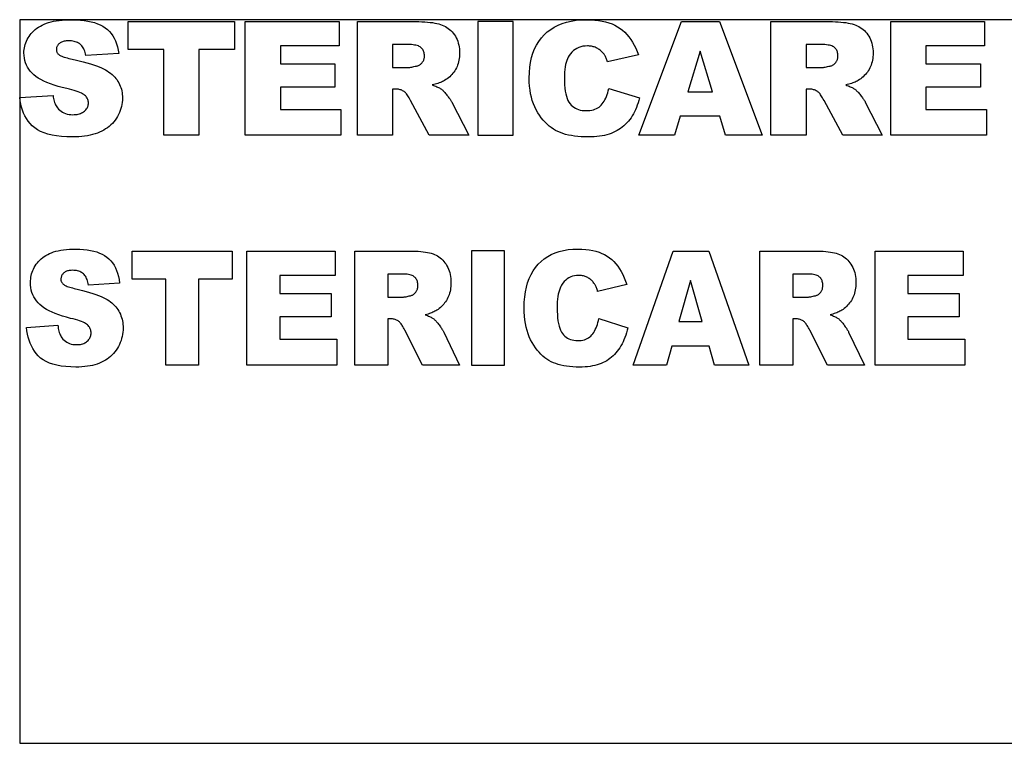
# Model space of a CAD drawing. Extents: x 0 to 5.82, y 0 to 2.34.
# Tile 1 of 2: x 0 to 3.19, y 0 to 2.34. Entities that reach past the tile are written whole.
import ezdxf

# ---------------------------------------------------------------- set-up
doc = ezdxf.new("R2010")
doc.units = 0
doc.header["$MEASUREMENT"] = 0
doc.linetypes.add('AUSGEZOGEN', pattern=[0])
doc.layers.get('0').update_dxf_attribs({"linetype": 'AUSGEZOGEN'})

msp = doc.modelspace()

# ---------------------------------------------------------------- linework, layer by layer
for points in [[(0, 2.344), (0, 0), (0, 0), (5.8218, 0), (5.8218, 0), (5.8218, 2.344), (0, 2.344)], [(0, 2.092), (0.108, 2.0987), (0.108, 2.0987), (0.1088, 2.0936), (0.1097, 2.0887), (0.1108, 2.0841), (0.112, 2.0797), (0.1133, 2.0756), (0.1148, 2.0717), (0.1165, 2.068), (0.1183, 2.0647), (0.1202, 2.0615), (0.1223, 2.0587), (0.1223, 2.0587), (0.1259, 2.0544), (0.1299, 2.0506), (0.1341, 2.0473), (0.1387, 2.0444), (0.1436, 2.0419), (0.1487, 2.0399), (0.1542, 2.0384), (0.16, 2.0372), (0.166, 2.0366), (0.1724, 2.0363), (0.1724, 2.0363), (0.1771, 2.0365), (0.1817, 2.0368), (0.186, 2.0374), (0.19, 2.0382), (0.1939, 2.0392), (0.1975, 2.0405), (0.2009, 2.0419), (0.2041, 2.0436), (0.2071, 2.0456), (0.2098, 2.0478), (0.2098, 2.0478), (0.2123, 2.0501), (0.2146, 2.0525), (0.2166, 2.0549), (0.2183, 2.0575), (0.2197, 2.0601), (0.2209, 2.0627), (0.2218, 2.0655), (0.2225, 2.0683), (0.2229, 2.0712), (0.223, 2.0742), (0.223, 2.0742), (0.2229, 2.077), (0.2225, 2.0798), (0.2219, 2.0825), (0.221, 2.0851), (0.2199, 2.0877), (0.2185, 2.0902), (0.2169, 2.0927), (0.215, 2.0951), (0.2128, 2.0975), (0.2105, 2.0997), (0.2105, 2.0997), (0.2076, 2.102), (0.2041, 2.1042), (0.2, 2.1064), (0.1952, 2.1086), (0.1897, 2.1107), (0.1835, 2.1128), (0.1767, 2.1149), (0.1693, 2.117), (0.1611, 2.119), (0.1523, 2.121), (0.1523, 2.121), (0.1378, 2.1245), (0.1242, 2.1282), (0.1114, 2.1321), (0.0995, 2.1362), (0.0884, 2.1406), (0.0782, 2.1452), (0.0688, 2.1499), (0.0603, 2.155), (0.0527, 2.1602), (0.0459, 2.1656), (0.0459, 2.1656), (0.0398, 2.1714), (0.0343, 2.1774), (0.0295, 2.1837), (0.0253, 2.1903), (0.0218, 2.1973), (0.0189, 2.2045), (0.0167, 2.2121), (0.0151, 2.2199), (0.0141, 2.2281), (0.0138, 2.2365), (0.0138, 2.2365), (0.0139, 2.2422), (0.0144, 2.2477), (0.0153, 2.2532), (0.0164, 2.2587), (0.0179, 2.2641), (0.0197, 2.2694), (0.0218, 2.2746), (0.0243, 2.2798), (0.0271, 2.285), (0.0302, 2.29), (0.0302, 2.29), (0.0336, 2.295), (0.0374, 2.2997), (0.0415, 2.3042), (0.046, 2.3085), (0.0507, 2.3125), (0.0558, 2.3164), (0.0613, 2.32), (0.067, 2.3234), (0.0731, 2.3266), (0.0796, 2.3296), (0.0796, 2.3296), (0.0864, 2.3324), (0.0937, 2.3348), (0.1015, 2.337), (0.1098, 2.3388), (0.1186, 2.3404), (0.1279, 2.3417), (0.1377, 2.3427), (0.1479, 2.3435), (0.1587, 2.3439), (0.1699, 2.344), (0.1699, 2.344), (0.1836, 2.3438), (0.1967, 2.343), (0.2091, 2.3417), (0.2208, 2.3398), (0.2319, 2.3375), (0.2423, 2.3346), (0.2521, 2.3312), (0.2611, 2.3273), (0.2695, 2.3228), (0.2772, 2.3178), (0.2772, 2.3178), (0.2843, 2.3123), (0.2908, 2.3061), (0.2967, 2.2994), (0.302, 2.2919), (0.3067, 2.2839), (0.3108, 2.2753), (0.3143, 2.266), (0.3172, 2.2562), (0.3195, 2.2457), (0.3212, 2.2345), (0.3212, 2.2345), (0.2142, 2.2283), (0.2142, 2.2283), (0.2133, 2.2331), (0.2121, 2.2377), (0.2108, 2.2419), (0.2093, 2.246), (0.2076, 2.2497), (0.2057, 2.2532), (0.2037, 2.2564), (0.2014, 2.2593), (0.1989, 2.262), (0.1963, 2.2644), (0.1963, 2.2644), (0.1935, 2.2665), (0.1904, 2.2684), (0.1872, 2.2701), (0.1837, 2.2716), (0.1801, 2.2728), (0.1762, 2.2738), (0.1721, 2.2746), (0.1678, 2.2752), (0.1633, 2.2755), (0.1586, 2.2756), (0.1586, 2.2756), (0.1547, 2.2755), (0.1511, 2.2753), (0.1476, 2.2749), (0.1443, 2.2743), (0.1413, 2.2735), (0.1384, 2.2726), (0.1357, 2.2715), (0.1332, 2.2703), (0.1309, 2.2688), (0.1288, 2.2672), (0.1288, 2.2672), (0.1269, 2.2655), (0.1252, 2.2637), (0.1237, 2.2619), (0.1224, 2.2599), (0.1213, 2.2579), (0.1204, 2.2559), (0.1197, 2.2537), (0.1192, 2.2515), (0.1189, 2.2492), (0.1188, 2.2468), (0.1188, 2.2468), (0.1188, 2.2451), (0.1191, 2.2434), (0.1195, 2.2417), (0.1201, 2.2401), (0.1208, 2.2385), (0.1217, 2.2369), (0.1228, 2.2354), (0.1241, 2.2339), (0.1255, 2.2324), (0.127, 2.231), (0.127, 2.231), (0.1289, 2.2296), (0.1311, 2.2282), (0.1338, 2.2268), (0.137, 2.2254), (0.1406, 2.224), (0.1446, 2.2227), (0.1491, 2.2213), (0.154, 2.22), (0.1593, 2.2188), (0.1651, 2.2175), (0.1651, 2.2175), (0.1796, 2.2143), (0.1932, 2.2111), (0.206, 2.2078), (0.2179, 2.2046), (0.229, 2.2014), (0.2392, 2.1981), (0.2486, 2.1949), (0.2572, 2.1916), (0.2649, 2.1883), (0.2717, 2.1851), (0.2717, 2.1851), (0.278, 2.1817), (0.2839, 2.1782), (0.2895, 2.1745), (0.2947, 2.1707), (0.2995, 2.1667), (0.3041, 2.1625), (0.3082, 2.1582), (0.312, 2.1537), (0.3155, 2.1491), (0.3186, 2.1443), (0.3186, 2.1443), (0.3214, 2.1394), (0.3239, 2.1344), (0.3261, 2.1292), (0.328, 2.124), (0.3296, 2.1186), (0.3309, 2.1131), (0.3319, 2.1075), (0.3327, 2.1018), (0.3331, 2.0959), (0.3332, 2.09), (0.3332, 2.09), (0.3331, 2.0829), (0.3325, 2.076), (0.3315, 2.0693), (0.3301, 2.0626), (0.3284, 2.056), (0.3262, 2.0496), (0.3237, 2.0432), (0.3207, 2.037), (0.3174, 2.0308), (0.3137, 2.0248), (0.3137, 2.0248), (0.3096, 2.019), (0.3053, 2.0135), (0.3006, 2.0082), (0.2956, 2.0033), (0.2903, 1.9986), (0.2847, 1.9942), (0.2787, 1.9901), (0.2725, 1.9863), (0.2659, 1.9828), (0.2591, 1.9796), (0.2591, 1.9796), (0.2519, 1.9767), (0.2443, 1.974), (0.2364, 1.9717), (0.2281, 1.9697), (0.2194, 1.968), (0.2104, 1.9666), (0.201, 1.9656), (0.1912, 1.9648), (0.1811, 1.9643), (0.1706, 1.9642), (0.1706, 1.9642), (0.1525, 1.9645), (0.1355, 1.9656), (0.1196, 1.9674), (0.1049, 1.97), (0.0913, 1.9732), (0.0789, 1.9772), (0.0677, 1.9819), (0.0576, 1.9873), (0.0486, 1.9934), (0.0408, 2.0003), (0.0408, 2.0003), (0.0339, 2.0077), (0.0277, 2.0155), (0.022, 2.0237), (0.017, 2.0323), (0.0126, 2.0412), (0.0088, 2.0506), (0.0057, 2.0604), (0.0032, 2.0705), (0.0013, 2.081), (0, 2.092), (0, 2.092)], [(0.3518, 2.3378), (0.6968, 2.3378), (0.6968, 2.3378), (0.6968, 2.2471), (0.6968, 2.2471), (0.581, 2.2471), (0.581, 2.2471), (0.581, 1.9705), (0.581, 1.9705), (0.4675, 1.9705), (0.4675, 1.9705), (0.4675, 2.2471), (0.4675, 2.2471), (0.3518, 2.2471), (0.3518, 2.2471), (0.3518, 2.3378), (0.3518, 2.3378)], [(0.7312, 2.3378), (1.0354, 2.3378), (1.0354, 2.3378), (1.0354, 2.2593), (1.0354, 2.2593), (0.845, 2.2593), (0.845, 2.2593), (0.845, 2.201), (0.845, 2.201), (1.0216, 2.201), (1.0216, 2.201), (1.0216, 2.126), (1.0216, 2.126), (0.845, 2.126), (0.845, 2.126), (0.845, 2.0536), (0.845, 2.0536), (1.0409, 2.0536), (1.0409, 2.0536), (1.0409, 1.9705), (1.0409, 1.9705), (0.7312, 1.9705), (0.7312, 1.9705), (0.7312, 2.3378), (0.7312, 2.3378)], [(1.0946, 1.9705), (1.0946, 2.3378), (1.0946, 2.3378), (1.2838, 2.3378), (1.2838, 2.3378), (1.2941, 2.3377), (1.3039, 2.3374), (1.3132, 2.337), (1.3219, 2.3363), (1.3302, 2.3355), (1.338, 2.3345), (1.3453, 2.3333), (1.3521, 2.332), (1.3584, 2.3305), (1.3642, 2.3287), (1.3642, 2.3287), (1.3697, 2.3268), (1.3749, 2.3245), (1.38, 2.322), (1.3848, 2.3191), (1.3894, 2.3159), (1.3937, 2.3124), (1.3979, 2.3086), (1.4018, 2.3045), (1.4056, 2.3), (1.4091, 2.2953), (1.4091, 2.2953), (1.4123, 2.2903), (1.4152, 2.2851), (1.4178, 2.2797), (1.42, 2.2741), (1.4219, 2.2682), (1.4234, 2.2621), (1.4246, 2.2559), (1.4255, 2.2494), (1.426, 2.2427), (1.4261, 2.2358), (1.4261, 2.2358), (1.426, 2.2298), (1.4256, 2.2239), (1.425, 2.2182), (1.424, 2.2127), (1.4229, 2.2073), (1.4214, 2.2021), (1.4197, 2.1971), (1.4178, 2.1923), (1.4156, 2.1876), (1.4131, 2.1831), (1.4131, 2.1831), (1.4104, 2.1787), (1.4075, 2.1745), (1.4044, 2.1705), (1.4011, 2.1667), (1.3976, 2.163), (1.3939, 2.1595), (1.39, 2.1561), (1.386, 2.1529), (1.3817, 2.1499), (1.3772, 2.1471), (1.3772, 2.1471), (1.3742, 2.1454), (1.371, 2.1437), (1.3675, 2.1421), (1.3639, 2.1406), (1.36, 2.1391), (1.3559, 2.1376), (1.3516, 2.1363), (1.3471, 2.135), (1.3423, 2.1337), (1.3374, 2.1326), (1.3374, 2.1326), (1.3413, 2.1312), (1.3451, 2.1298), (1.3486, 2.1285), (1.3518, 2.1271), (1.3549, 2.1258), (1.3578, 2.1244), (1.3604, 2.1231), (1.3628, 2.1217), (1.365, 2.1204), (1.3669, 2.119), (1.3669, 2.119), (1.3682, 2.118), (1.3697, 2.1168), (1.3712, 2.1154), (1.3728, 2.1138), (1.3746, 2.1119), (1.3765, 2.1099), (1.3785, 2.1077), (1.3806, 2.1052), (1.3828, 2.1026), (1.3851, 2.0997), (1.3851, 2.0997), (1.3874, 2.0968), (1.3895, 2.0941), (1.3915, 2.0914), (1.3933, 2.089), (1.395, 2.0866), (1.3965, 2.0844), (1.3979, 2.0823), (1.3991, 2.0804), (1.4001, 2.0786), (1.401, 2.0769), (1.401, 2.0769), (1.4559, 1.9705), (1.4559, 1.9705), (1.3277, 1.9705), (1.3277, 1.9705), (1.267, 2.0827), (1.267, 2.0827), (1.2647, 2.0869), (1.2625, 2.0908), (1.2603, 2.0944), (1.2582, 2.0977), (1.2561, 2.1007), (1.2541, 2.1034), (1.2521, 2.1057), (1.2502, 2.1078), (1.2483, 2.1096), (1.2465, 2.111), (1.2465, 2.111), (1.244, 2.1126), (1.2414, 2.1141), (1.2388, 2.1154), (1.2361, 2.1165), (1.2334, 2.1174), (1.2306, 2.1182), (1.2277, 2.1188), (1.2248, 2.1192), (1.2217, 2.1194), (1.2187, 2.1195), (1.2187, 2.1195), (1.2087, 2.1195), (1.2087, 2.1195), (1.2087, 1.9705), (1.2087, 1.9705), (1.0946, 1.9705), (1.0946, 1.9705)], [(1.4855, 1.9705), (1.5993, 1.9705), (1.5993, 1.9705), (1.5993, 2.3378), (1.5993, 2.3378), (1.4855, 2.3378), (1.4855, 2.3378), (1.4855, 1.9705), (1.4855, 1.9705)], [(1.9096, 2.1208), (2.0091, 2.0907), (2.0091, 2.0907), (2.007, 2.0825), (2.0046, 2.0745), (2.002, 2.0669), (1.9992, 2.0595), (1.9962, 2.0523), (1.9929, 2.0455), (1.9894, 2.0389), (1.9857, 2.0326), (1.9817, 2.0266), (1.9775, 2.0208), (1.9775, 2.0208), (1.9731, 2.0153), (1.9685, 2.0101), (1.9637, 2.0052), (1.9586, 2.0006), (1.9534, 1.9962), (1.9479, 1.9921), (1.9423, 1.9883), (1.9364, 1.9847), (1.9303, 1.9815), (1.924, 1.9785), (1.924, 1.9785), (1.9175, 1.9758), (1.9106, 1.9733), (1.9033, 1.9712), (1.8957, 1.9693), (1.8877, 1.9678), (1.8794, 1.9665), (1.8708, 1.9655), (1.8618, 1.9648), (1.8524, 1.9643), (1.8427, 1.9642), (1.8427, 1.9642), (1.831, 1.9644), (1.8197, 1.9649), (1.8088, 1.9657), (1.7983, 1.967), (1.7883, 1.9685), (1.7788, 1.9704), (1.7696, 1.9727), (1.761, 1.9753), (1.7527, 1.9783), (1.7449, 1.9816), (1.7449, 1.9816), (1.7374, 1.9853), (1.7301, 1.9896), (1.723, 1.9944), (1.7162, 1.9997), (1.7095, 2.0056), (1.7031, 2.012), (1.6968, 2.0189), (1.6908, 2.0263), (1.685, 2.0343), (1.6794, 2.0428), (1.6794, 2.0428), (1.6741, 2.0518), (1.6695, 2.0613), (1.6653, 2.0713), (1.6617, 2.0818), (1.6587, 2.0928), (1.6562, 2.1042), (1.6543, 2.1162), (1.6529, 2.1286), (1.6521, 2.1416), (1.6518, 2.155), (1.6518, 2.155), (1.6523, 2.1728), (1.6537, 2.1898), (1.6562, 2.2059), (1.6596, 2.2212), (1.6639, 2.2356), (1.6693, 2.2492), (1.6756, 2.2619), (1.6828, 2.2738), (1.6911, 2.2849), (1.7003, 2.2951), (1.7003, 2.2951), (1.7104, 2.3044), (1.7213, 2.3127), (1.733, 2.32), (1.7455, 2.3264), (1.7588, 2.3318), (1.773, 2.3362), (1.7879, 2.3396), (1.8036, 2.3421), (1.8201, 2.3436), (1.8375, 2.344), (1.8375, 2.344), (1.8511, 2.3438), (1.864, 2.3429), (1.8764, 2.3415), (1.8882, 2.3395), (1.8995, 2.337), (1.9101, 2.3339), (1.9201, 2.3303), (1.9295, 2.3261), (1.9384, 2.3213), (1.9466, 2.316), (1.9466, 2.316), (1.9543, 2.3101), (1.9617, 2.3035), (1.9686, 2.2964), (1.9751, 2.2887), (1.9812, 2.2804), (1.9869, 2.2715), (1.9922, 2.2619), (1.9971, 2.2518), (2.0015, 2.2411), (2.0056, 2.2298), (2.0056, 2.2298), (1.9054, 2.2075), (1.9054, 2.2075), (1.9043, 2.2107), (1.9033, 2.2138), (1.9022, 2.2167), (1.9011, 2.2195), (1.9, 2.222), (1.8989, 2.2244), (1.8978, 2.2266), (1.8966, 2.2286), (1.8955, 2.2304), (1.8943, 2.232), (1.8943, 2.232), (1.8924, 2.2346), (1.8904, 2.237), (1.8882, 2.2393), (1.886, 2.2415), (1.8838, 2.2436), (1.8814, 2.2455), (1.8789, 2.2473), (1.8764, 2.249), (1.8738, 2.2506), (1.871, 2.2521), (1.871, 2.2521), (1.8683, 2.2534), (1.8654, 2.2546), (1.8625, 2.2557), (1.8595, 2.2566), (1.8564, 2.2573), (1.8533, 2.258), (1.8502, 2.2585), (1.8469, 2.2588), (1.8436, 2.259), (1.8402, 2.2591), (1.8402, 2.2591), (1.8327, 2.2588), (1.8255, 2.2579), (1.8187, 2.2563), (1.8123, 2.2541), (1.8062, 2.2513), (1.8004, 2.2479), (1.795, 2.2439), (1.79, 2.2392), (1.7854, 2.234), (1.7811, 2.2281), (1.7811, 2.2281), (1.7781, 2.2232), (1.7755, 2.2178), (1.7732, 2.2119), (1.7712, 2.2054), (1.7694, 2.1985), (1.7681, 2.191), (1.767, 2.1829), (1.7662, 2.1744), (1.7657, 2.1653), (1.7656, 2.1557), (1.7656, 2.1557), (1.7658, 2.1439), (1.7663, 2.1328), (1.7672, 2.1226), (1.7685, 2.113), (1.7702, 2.1043), (1.7722, 2.0963), (1.7746, 2.0891), (1.7774, 2.0826), (1.7806, 2.0769), (1.7841, 2.072), (1.7841, 2.072), (1.788, 2.0677), (1.7921, 2.0639), (1.7966, 2.0605), (1.8013, 2.0575), (1.8064, 2.055), (1.8118, 2.053), (1.8174, 2.0514), (1.8234, 2.0503), (1.8297, 2.0496), (1.8362, 2.0494), (1.8362, 2.0494), (1.8426, 2.0496), (1.8486, 2.0501), (1.8543, 2.051), (1.8597, 2.0523), (1.8648, 2.0539), (1.8696, 2.056), (1.874, 2.0583), (1.8781, 2.0611), (1.882, 2.0642), (1.8854, 2.0677), (1.8854, 2.0677), (1.8887, 2.0715), (1.8917, 2.0756), (1.8946, 2.0801), (1.8973, 2.0849), (1.8998, 2.0901), (1.9022, 2.0956), (1.9043, 2.1014), (1.9063, 2.1075), (1.908, 2.114), (1.9096, 2.1208), (1.9096, 2.1208)], [(2.2698, 2.0311), (2.1409, 2.0311), (2.1409, 2.0311), (2.123, 1.9705), (2.123, 1.9705), (2.0071, 1.9705), (2.0071, 1.9705), (2.1452, 2.3378), (2.1452, 2.3378), (2.269, 2.3378), (2.269, 2.3378), (2.407, 1.9705), (2.407, 1.9705), (2.2882, 1.9705), (2.2882, 1.9705), (2.2698, 2.0311), (2.2698, 2.0311)], [(2.435, 1.9705), (2.435, 2.3378), (2.435, 2.3378), (2.6242, 2.3378), (2.6242, 2.3378), (2.6344, 2.3377), (2.6442, 2.3374), (2.6535, 2.337), (2.6623, 2.3363), (2.6706, 2.3355), (2.6784, 2.3345), (2.6857, 2.3333), (2.6925, 2.332), (2.6988, 2.3305), (2.7046, 2.3287), (2.7046, 2.3287), (2.7101, 2.3268), (2.7153, 2.3245), (2.7203, 2.322), (2.7251, 2.3191), (2.7297, 2.3159), (2.7341, 2.3124), (2.7383, 2.3086), (2.7422, 2.3045), (2.7459, 2.3), (2.7494, 2.2953), (2.7494, 2.2953), (2.7527, 2.2903), (2.7556, 2.2851), (2.7581, 2.2797), (2.7604, 2.2741), (2.7622, 2.2682), (2.7638, 2.2621), (2.765, 2.2559), (2.7658, 2.2494), (2.7663, 2.2427), (2.7665, 2.2358), (2.7665, 2.2358), (2.7664, 2.2298), (2.766, 2.2239), (2.7653, 2.2182), (2.7644, 2.2127), (2.7632, 2.2073), (2.7618, 2.2021), (2.7601, 2.1971), (2.7581, 2.1923), (2.7559, 2.1876), (2.7535, 2.1831), (2.7535, 2.1831), (2.7508, 2.1787), (2.7479, 2.1745), (2.7448, 2.1705), (2.7415, 2.1667), (2.738, 2.163), (2.7343, 2.1595), (2.7304, 2.1561), (2.7263, 2.1529), (2.7221, 2.1499), (2.7176, 2.1471), (2.7176, 2.1471), (2.7146, 2.1454), (2.7114, 2.1437), (2.7079, 2.1421), (2.7042, 2.1406), (2.7004, 2.1391), (2.6963, 2.1376), (2.692, 2.1363), (2.6874, 2.135), (2.6827, 2.1337), (2.6777, 2.1326), (2.6777, 2.1326), (2.6817, 2.1312), (2.6854, 2.1298), (2.6889, 2.1285), (2.6922, 2.1271), (2.6953, 2.1258), (2.6981, 2.1244), (2.7007, 2.1231), (2.7031, 2.1217), (2.7053, 2.1204), (2.7073, 2.119), (2.7073, 2.119), (2.7086, 2.118), (2.71, 2.1168), (2.7116, 2.1154), (2.7132, 2.1138), (2.715, 2.1119), (2.7168, 2.1099), (2.7188, 2.1077), (2.7209, 2.1052), (2.7231, 2.1026), (2.7254, 2.0997), (2.7254, 2.0997), (2.7277, 2.0968), (2.7299, 2.0941), (2.7319, 2.0914), (2.7337, 2.089), (2.7354, 2.0866), (2.7369, 2.0844), (2.7382, 2.0823), (2.7394, 2.0804), (2.7405, 2.0786), (2.7413, 2.0769), (2.7413, 2.0769), (2.7963, 1.9705), (2.7963, 1.9705), (2.6681, 1.9705), (2.6681, 1.9705), (2.6074, 2.0827), (2.6074, 2.0827), (2.6051, 2.0869), (2.6029, 2.0908), (2.6007, 2.0944), (2.5986, 2.0977), (2.5965, 2.1007), (2.5945, 2.1034), (2.5925, 2.1057), (2.5905, 2.1078), (2.5887, 2.1096), (2.5868, 2.111), (2.5868, 2.111), (2.5843, 2.1126), (2.5818, 2.1141), (2.5792, 2.1154), (2.5765, 2.1165), (2.5737, 2.1174), (2.5709, 2.1182), (2.5681, 2.1188), (2.5651, 2.1192), (2.5621, 2.1194), (2.559, 2.1195), (2.559, 2.1195), (2.549, 2.1195), (2.549, 2.1195), (2.549, 1.9705), (2.549, 1.9705), (2.435, 1.9705), (2.435, 1.9705)], [(2.8239, 2.3378), (3.1281, 2.3378), (3.1281, 2.3378), (3.1281, 2.2593), (3.1281, 2.2593), (2.9377, 2.2593), (2.9377, 2.2593), (2.9377, 2.201), (2.9377, 2.201), (3.1143, 2.201), (3.1143, 2.201), (3.1143, 2.126), (3.1143, 2.126), (2.9377, 2.126), (2.9377, 2.126), (2.9377, 2.0536), (2.9377, 2.0536), (3.1336, 2.0536), (3.1336, 2.0536), (3.1336, 1.9705), (3.1336, 1.9705), (2.8239, 1.9705), (2.8239, 1.9705), (2.8239, 2.3378), (2.8239, 2.3378)], [(1.2087, 2.1889), (1.2565, 2.1889), (1.2565, 2.1889), (1.2582, 2.189), (1.2602, 2.1891), (1.2625, 2.1894), (1.265, 2.1897), (1.2679, 2.1902), (1.2711, 2.1907), (1.2745, 2.1914), (1.2782, 2.1921), (1.2823, 2.193), (1.2866, 2.1939), (1.2866, 2.1939), (1.2888, 2.1945), (1.2909, 2.1951), (1.293, 2.1959), (1.2949, 2.1969), (1.2968, 2.198), (1.2986, 2.1992), (1.3003, 2.2005), (1.302, 2.202), (1.3035, 2.2037), (1.305, 2.2055), (1.305, 2.2055), (1.3063, 2.2074), (1.3076, 2.2093), (1.3086, 2.2113), (1.3096, 2.2133), (1.3103, 2.2154), (1.311, 2.2176), (1.3115, 2.2198), (1.3118, 2.2221), (1.3121, 2.2244), (1.3121, 2.2268), (1.3121, 2.2268), (1.312, 2.2303), (1.3117, 2.2336), (1.3111, 2.2367), (1.3103, 2.2397), (1.3093, 2.2425), (1.3081, 2.2451), (1.3066, 2.2476), (1.3049, 2.2499), (1.303, 2.2521), (1.3008, 2.2541), (1.3008, 2.2541), (1.2984, 2.2559), (1.2955, 2.2575), (1.2923, 2.2589), (1.2887, 2.2602), (1.2846, 2.2612), (1.2802, 2.2621), (1.2754, 2.2628), (1.2701, 2.2632), (1.2645, 2.2635), (1.2585, 2.2636), (1.2585, 2.2636), (1.2087, 2.2636), (1.2087, 2.2636), (1.2087, 2.1889), (1.2087, 2.1889)], [(2.2462, 2.1105), (2.2057, 2.2426), (2.2057, 2.2426), (2.1656, 2.1105), (2.1656, 2.1105), (2.2462, 2.1105), (2.2462, 2.1105)], [(2.549, 2.1889), (2.5969, 2.1889), (2.5969, 2.1889), (2.5986, 2.189), (2.6005, 2.1891), (2.6028, 2.1894), (2.6054, 2.1897), (2.6083, 2.1902), (2.6114, 2.1907), (2.6149, 2.1914), (2.6186, 2.1921), (2.6226, 2.193), (2.6269, 2.1939), (2.6269, 2.1939), (2.6291, 2.1945), (2.6313, 2.1951), (2.6333, 2.1959), (2.6353, 2.1969), (2.6372, 2.198), (2.639, 2.1992), (2.6407, 2.2005), (2.6423, 2.202), (2.6439, 2.2037), (2.6453, 2.2055), (2.6453, 2.2055), (2.6467, 2.2074), (2.6479, 2.2093), (2.649, 2.2113), (2.6499, 2.2133), (2.6507, 2.2154), (2.6513, 2.2176), (2.6518, 2.2198), (2.6522, 2.2221), (2.6524, 2.2244), (2.6525, 2.2268), (2.6525, 2.2268), (2.6524, 2.2303), (2.652, 2.2336), (2.6515, 2.2367), (2.6507, 2.2397), (2.6497, 2.2425), (2.6484, 2.2451), (2.647, 2.2476), (2.6453, 2.2499), (2.6433, 2.2521), (2.6412, 2.2541), (2.6412, 2.2541), (2.6388, 2.2559), (2.6359, 2.2575), (2.6327, 2.2589), (2.629, 2.2602), (2.625, 2.2612), (2.6206, 2.2621), (2.6157, 2.2628), (2.6105, 2.2632), (2.6049, 2.2635), (2.5989, 2.2636), (2.5989, 2.2636), (2.549, 2.2636), (2.549, 2.2636), (2.549, 2.1889), (2.549, 2.1889)], [(0.022, 1.3473), (0.1235, 1.3541), (0.1235, 1.3541), (0.1242, 1.349), (0.1251, 1.3441), (0.1261, 1.3394), (0.1272, 1.335), (0.1285, 1.3308), (0.1299, 1.3269), (0.1314, 1.3233), (0.1331, 1.3199), (0.1349, 1.3167), (0.1369, 1.3138), (0.1369, 1.3138), (0.1403, 1.3095), (0.144, 1.3057), (0.148, 1.3024), (0.1523, 1.2994), (0.1569, 1.297), (0.1617, 1.295), (0.1669, 1.2934), (0.1723, 1.2923), (0.178, 1.2916), (0.184, 1.2914), (0.184, 1.2914), (0.1884, 1.2915), (0.1927, 1.2918), (0.1967, 1.2924), (0.2006, 1.2932), (0.2042, 1.2942), (0.2076, 1.2955), (0.2108, 1.297), (0.2138, 1.2987), (0.2166, 1.3006), (0.2192, 1.3028), (0.2192, 1.3028), (0.2215, 1.3052), (0.2236, 1.3076), (0.2255, 1.31), (0.2271, 1.3126), (0.2284, 1.3152), (0.2295, 1.3179), (0.2304, 1.3207), (0.231, 1.3235), (0.2314, 1.3264), (0.2315, 1.3294), (0.2315, 1.3294), (0.2314, 1.3323), (0.231, 1.3351), (0.2305, 1.3378), (0.2296, 1.3405), (0.2286, 1.3431), (0.2273, 1.3456), (0.2258, 1.3481), (0.224, 1.3505), (0.222, 1.3529), (0.2198, 1.3552), (0.2198, 1.3552), (0.2171, 1.3574), (0.2138, 1.3596), (0.2099, 1.3619), (0.2054, 1.364), (0.2002, 1.3662), (0.1944, 1.3683), (0.188, 1.3704), (0.181, 1.3725), (0.1734, 1.3746), (0.1651, 1.3766), (0.1651, 1.3766), (0.1515, 1.3801), (0.1387, 1.3838), (0.1267, 1.3877), (0.1155, 1.3919), (0.105, 1.3963), (0.0954, 1.4009), (0.0866, 1.4057), (0.0787, 1.4107), (0.0715, 1.416), (0.0651, 1.4215), (0.0651, 1.4215), (0.0594, 1.4272), (0.0542, 1.4333), (0.0497, 1.4397), (0.0458, 1.4463), (0.0425, 1.4533), (0.0398, 1.4606), (0.0377, 1.4682), (0.0362, 1.4761), (0.0352, 1.4843), (0.0349, 1.4929), (0.0349, 1.4929), (0.0351, 1.4985), (0.0356, 1.5041), (0.0363, 1.5097), (0.0374, 1.5152), (0.0388, 1.5206), (0.0405, 1.5259), (0.0425, 1.5312), (0.0448, 1.5364), (0.0474, 1.5416), (0.0504, 1.5467), (0.0504, 1.5467), (0.0536, 1.5517), (0.0572, 1.5564), (0.061, 1.5609), (0.0652, 1.5652), (0.0697, 1.5693), (0.0745, 1.5732), (0.0796, 1.5769), (0.085, 1.5803), (0.0907, 1.5835), (0.0967, 1.5866), (0.0967, 1.5866), (0.1032, 1.5893), (0.11, 1.5918), (0.1174, 1.594), (0.1252, 1.5958), (0.1334, 1.5974), (0.1422, 1.5987), (0.1513, 1.5998), (0.161, 1.6005), (0.1711, 1.6009), (0.1816, 1.6011), (0.1816, 1.6011), (0.1945, 1.6008), (0.2068, 1.6), (0.2185, 1.5987), (0.2295, 1.5968), (0.2399, 1.5945), (0.2497, 1.5916), (0.2588, 1.5881), (0.2673, 1.5842), (0.2752, 1.5797), (0.2825, 1.5747), (0.2825, 1.5747), (0.2892, 1.5691), (0.2953, 1.5629), (0.3008, 1.5561), (0.3058, 1.5486), (0.3102, 1.5406), (0.314, 1.5319), (0.3173, 1.5226), (0.32, 1.5126), (0.3222, 1.502), (0.3238, 1.4908), (0.3238, 1.4908), (0.2233, 1.4846), (0.2233, 1.4846), (0.2224, 1.4894), (0.2213, 1.494), (0.2201, 1.4983), (0.2187, 1.5023), (0.2171, 1.5061), (0.2153, 1.5096), (0.2134, 1.5128), (0.2112, 1.5158), (0.2089, 1.5185), (0.2065, 1.5209), (0.2065, 1.5209), (0.2038, 1.523), (0.2009, 1.5249), (0.1979, 1.5266), (0.1946, 1.5281), (0.1912, 1.5294), (0.1875, 1.5304), (0.1837, 1.5312), (0.1797, 1.5318), (0.1754, 1.5321), (0.171, 1.5322), (0.171, 1.5322), (0.1674, 1.5321), (0.1639, 1.5319), (0.1607, 1.5314), (0.1576, 1.5309), (0.1547, 1.5301), (0.152, 1.5292), (0.1495, 1.5281), (0.1471, 1.5268), (0.145, 1.5254), (0.143, 1.5237), (0.143, 1.5237), (0.1412, 1.522), (0.1396, 1.5202), (0.1382, 1.5184), (0.137, 1.5164), (0.1359, 1.5144), (0.1351, 1.5123), (0.1344, 1.5101), (0.134, 1.5079), (0.1337, 1.5056), (0.1336, 1.5032), (0.1336, 1.5032), (0.1337, 1.5015), (0.1339, 1.4997), (0.1343, 1.4981), (0.1348, 1.4964), (0.1355, 1.4948), (0.1364, 1.4932), (0.1374, 1.4917), (0.1386, 1.4902), (0.1399, 1.4887), (0.1414, 1.4873), (0.1414, 1.4873), (0.1431, 1.4859), (0.1452, 1.4844), (0.1477, 1.483), (0.1507, 1.4816), (0.1541, 1.4803), (0.1579, 1.4789), (0.1621, 1.4776), (0.1667, 1.4763), (0.1717, 1.475), (0.1771, 1.4737), (0.1771, 1.4737), (0.1907, 1.4705), (0.2035, 1.4672), (0.2155, 1.464), (0.2267, 1.4607), (0.2371, 1.4575), (0.2468, 1.4542), (0.2556, 1.4509), (0.2636, 1.4476), (0.2709, 1.4443), (0.2773, 1.441), (0.2773, 1.441), (0.2832, 1.4376), (0.2888, 1.4341), (0.294, 1.4304), (0.2989, 1.4265), (0.3034, 1.4225), (0.3077, 1.4184), (0.3116, 1.414), (0.3152, 1.4095), (0.3184, 1.4049), (0.3213, 1.4), (0.3213, 1.4), (0.324, 1.3951), (0.3263, 1.39), (0.3284, 1.3848), (0.3302, 1.3796), (0.3317, 1.3741), (0.3329, 1.3686), (0.3339, 1.363), (0.3346, 1.3572), (0.335, 1.3513), (0.3351, 1.3453), (0.3351, 1.3453), (0.3349, 1.3383), (0.3344, 1.3313), (0.3335, 1.3245), (0.3322, 1.3178), (0.3305, 1.3112), (0.3285, 1.3047), (0.3261, 1.2983), (0.3234, 1.292), (0.3202, 1.2858), (0.3168, 1.2798), (0.3168, 1.2798), (0.3129, 1.2739), (0.3088, 1.2683), (0.3044, 1.2631), (0.2997, 1.2581), (0.2947, 1.2534), (0.2895, 1.249), (0.2839, 1.2448), (0.278, 1.241), (0.2719, 1.2375), (0.2654, 1.2342), (0.2654, 1.2342), (0.2587, 1.2313), (0.2516, 1.2286), (0.2441, 1.2263), (0.2363, 1.2243), (0.2282, 1.2226), (0.2197, 1.2212), (0.2109, 1.2201), (0.2017, 1.2193), (0.1922, 1.2189), (0.1823, 1.2187), (0.1823, 1.2187), (0.1653, 1.2191), (0.1493, 1.2202), (0.1344, 1.222), (0.1205, 1.2245), (0.1078, 1.2278), (0.0962, 1.2318), (0.0856, 1.2365), (0.0761, 1.242), (0.0677, 1.2481), (0.0604, 1.255), (0.0604, 1.255), (0.0539, 1.2625), (0.048, 1.2704), (0.0427, 1.2786), (0.038, 1.2872), (0.0338, 1.2963), (0.0303, 1.3057), (0.0273, 1.3155), (0.025, 1.3257), (0.0232, 1.3363), (0.022, 1.3473), (0.022, 1.3473)], [(1.8776, 1.3763), (1.9711, 1.3461), (1.9711, 1.3461), (1.9691, 1.3378), (1.9669, 1.3298), (1.9644, 1.3221), (1.9618, 1.3146), (1.9589, 1.3074), (1.9559, 1.3005), (1.9526, 1.2939), (1.9491, 1.2876), (1.9453, 1.2815), (1.9414, 1.2757), (1.9414, 1.2757), (1.9373, 1.2702), (1.9329, 1.265), (1.9284, 1.26), (1.9236, 1.2553), (1.9187, 1.2509), (1.9136, 1.2468), (1.9083, 1.243), (1.9028, 1.2394), (1.897, 1.2361), (1.8911, 1.2331), (1.8911, 1.2331), (1.885, 1.2304), (1.8785, 1.2279), (1.8717, 1.2258), (1.8645, 1.2239), (1.857, 1.2223), (1.8492, 1.221), (1.8411, 1.22), (1.8326, 1.2193), (1.8239, 1.2189), (1.8148, 1.2187), (1.8148, 1.2187), (1.8037, 1.2189), (1.7931, 1.2194), (1.7828, 1.2203), (1.773, 1.2215), (1.7636, 1.2231), (1.7546, 1.225), (1.7461, 1.2273), (1.7379, 1.2299), (1.7301, 1.2329), (1.7228, 1.2362), (1.7228, 1.2362), (1.7158, 1.24), (1.7089, 1.2443), (1.7023, 1.2492), (1.6958, 1.2545), (1.6896, 1.2604), (1.6835, 1.2668), (1.6777, 1.2738), (1.672, 1.2813), (1.6665, 1.2893), (1.6612, 1.2979), (1.6612, 1.2979), (1.6563, 1.3069), (1.6519, 1.3165), (1.648, 1.3265), (1.6447, 1.3371), (1.6418, 1.3481), (1.6395, 1.3597), (1.6377, 1.3717), (1.6364, 1.3842), (1.6356, 1.3973), (1.6354, 1.4108), (1.6354, 1.4108), (1.6358, 1.4287), (1.6372, 1.4458), (1.6395, 1.462), (1.6426, 1.4774), (1.6467, 1.4919), (1.6518, 1.5056), (1.6577, 1.5184), (1.6645, 1.5304), (1.6722, 1.5415), (1.6809, 1.5518), (1.6809, 1.5518), (1.6904, 1.5612), (1.7006, 1.5695), (1.7116, 1.5769), (1.7234, 1.5833), (1.7359, 1.5887), (1.7492, 1.5932), (1.7632, 1.5966), (1.778, 1.5991), (1.7935, 1.6006), (1.8098, 1.6011), (1.8098, 1.6011), (1.8226, 1.6008), (1.8348, 1.5999), (1.8464, 1.5985), (1.8575, 1.5965), (1.868, 1.594), (1.878, 1.5909), (1.8874, 1.5872), (1.8963, 1.583), (1.9046, 1.5782), (1.9123, 1.5728), (1.9123, 1.5728), (1.9196, 1.5669), (1.9265, 1.5603), (1.933, 1.5531), (1.9391, 1.5454), (1.9448, 1.537), (1.9502, 1.528), (1.9552, 1.5184), (1.9597, 1.5082), (1.9639, 1.4975), (1.9678, 1.4861), (1.9678, 1.4861), (1.8736, 1.4636), (1.8736, 1.4636), (1.8726, 1.4669), (1.8716, 1.47), (1.8706, 1.4729), (1.8696, 1.4757), (1.8685, 1.4782), (1.8675, 1.4806), (1.8664, 1.4828), (1.8654, 1.4848), (1.8643, 1.4867), (1.8632, 1.4883), (1.8632, 1.4883), (1.8614, 1.4909), (1.8595, 1.4933), (1.8575, 1.4956), (1.8554, 1.4978), (1.8533, 1.4999), (1.8511, 1.5019), (1.8488, 1.5037), (1.8464, 1.5054), (1.8439, 1.507), (1.8413, 1.5085), (1.8413, 1.5085), (1.8387, 1.5098), (1.836, 1.511), (1.8333, 1.5121), (1.8305, 1.513), (1.8276, 1.5138), (1.8247, 1.5144), (1.8217, 1.5149), (1.8187, 1.5153), (1.8156, 1.5155), (1.8124, 1.5156), (1.8124, 1.5156), (1.8053, 1.5153), (1.7986, 1.5143), (1.7922, 1.5128), (1.7861, 1.5106), (1.7804, 1.5078), (1.775, 1.5043), (1.7699, 1.5003), (1.7652, 1.4956), (1.7609, 1.4903), (1.7568, 1.4843), (1.7568, 1.4843), (1.7541, 1.4794), (1.7516, 1.474), (1.7494, 1.468), (1.7475, 1.4616), (1.7459, 1.4545), (1.7446, 1.447), (1.7435, 1.4389), (1.7428, 1.4303), (1.7424, 1.4212), (1.7422, 1.4115), (1.7422, 1.4115), (1.7424, 1.3996), (1.7429, 1.3885), (1.7438, 1.3781), (1.745, 1.3685), (1.7466, 1.3597), (1.7485, 1.3517), (1.7508, 1.3444), (1.7534, 1.3379), (1.7563, 1.3322), (1.7597, 1.3273), (1.7597, 1.3273), (1.7633, 1.3229), (1.7672, 1.3191), (1.7714, 1.3156), (1.7758, 1.3127), (1.7806, 1.3102), (1.7856, 1.3081), (1.791, 1.3065), (1.7966, 1.3054), (1.8025, 1.3047), (1.8086, 1.3045), (1.8086, 1.3045), (1.8146, 1.3047), (1.8203, 1.3052), (1.8256, 1.3061), (1.8307, 1.3074), (1.8355, 1.3091), (1.84, 1.3111), (1.8441, 1.3135), (1.848, 1.3163), (1.8516, 1.3194), (1.8549, 1.3229), (1.8549, 1.3229), (1.8579, 1.3267), (1.8608, 1.3309), (1.8635, 1.3354), (1.866, 1.3403), (1.8684, 1.3455), (1.8706, 1.351), (1.8726, 1.3568), (1.8744, 1.363), (1.8761, 1.3695), (1.8776, 1.3763), (1.8776, 1.3763)], [(0.3645, 1.5947), (0.6887, 1.5947), (0.6887, 1.5947), (0.6887, 1.5035), (0.6887, 1.5035), (0.5799, 1.5035), (0.5799, 1.5035), (0.5799, 1.225), (0.5799, 1.225), (0.4733, 1.225), (0.4733, 1.225), (0.4733, 1.5035), (0.4733, 1.5035), (0.3645, 1.5035), (0.3645, 1.5035), (0.3645, 1.5947), (0.3645, 1.5947)], [(0.7367, 1.5947), (1.0225, 1.5947), (1.0225, 1.5947), (1.0225, 1.5158), (1.0225, 1.5158), (0.8436, 1.5158), (0.8436, 1.5158), (0.8436, 1.4571), (0.8436, 1.4571), (1.0096, 1.4571), (1.0096, 1.4571), (1.0096, 1.3816), (1.0096, 1.3816), (0.8436, 1.3816), (0.8436, 1.3816), (0.8436, 1.3088), (0.8436, 1.3088), (1.0277, 1.3088), (1.0277, 1.3088), (1.0277, 1.225), (1.0277, 1.225), (0.7367, 1.225), (0.7367, 1.225), (0.7367, 1.5947), (0.7367, 1.5947)], [(1.0866, 1.225), (1.0866, 1.5947), (1.0866, 1.5947), (1.2643, 1.5947), (1.2643, 1.5947), (1.274, 1.5947), (1.2832, 1.5944), (1.2919, 1.5939), (1.3001, 1.5933), (1.3079, 1.5925), (1.3153, 1.5915), (1.3221, 1.5903), (1.3285, 1.5889), (1.3344, 1.5874), (1.3399, 1.5857), (1.3399, 1.5857), (1.345, 1.5837), (1.3499, 1.5814), (1.3547, 1.5788), (1.3592, 1.5759), (1.3635, 1.5727), (1.3676, 1.5692), (1.3715, 1.5654), (1.3752, 1.5612), (1.3787, 1.5568), (1.382, 1.552), (1.382, 1.552), (1.3851, 1.547), (1.3878, 1.5417), (1.3902, 1.5363), (1.3923, 1.5306), (1.394, 1.5247), (1.3955, 1.5186), (1.3966, 1.5123), (1.3974, 1.5058), (1.3979, 1.4991), (1.398, 1.4921), (1.398, 1.4921), (1.3979, 1.486), (1.3976, 1.4801), (1.3969, 1.4744), (1.3961, 1.4688), (1.395, 1.4635), (1.3936, 1.4582), (1.392, 1.4532), (1.3902, 1.4483), (1.3881, 1.4436), (1.3858, 1.439), (1.3858, 1.439), (1.3833, 1.4346), (1.3805, 1.4304), (1.3776, 1.4264), (1.3745, 1.4225), (1.3712, 1.4188), (1.3678, 1.4153), (1.3641, 1.4119), (1.3603, 1.4087), (1.3563, 1.4057), (1.3521, 1.4028), (1.3521, 1.4028), (1.3493, 1.4011), (1.3462, 1.3994), (1.343, 1.3978), (1.3396, 1.3962), (1.3359, 1.3948), (1.3321, 1.3933), (1.328, 1.392), (1.3238, 1.3906), (1.3193, 1.3894), (1.3147, 1.3882), (1.3147, 1.3882), (1.3184, 1.3868), (1.3219, 1.3855), (1.3252, 1.3841), (1.3282, 1.3827), (1.3311, 1.3814), (1.3338, 1.38), (1.3363, 1.3787), (1.3385, 1.3773), (1.3406, 1.3759), (1.3424, 1.3746), (1.3424, 1.3746), (1.3436, 1.3736), (1.345, 1.3723), (1.3464, 1.3709), (1.348, 1.3693), (1.3496, 1.3674), (1.3514, 1.3654), (1.3532, 1.3631), (1.3552, 1.3607), (1.3573, 1.358), (1.3595, 1.3551), (1.3595, 1.3551), (1.3616, 1.3522), (1.3637, 1.3494), (1.3655, 1.3468), (1.3672, 1.3443), (1.3688, 1.3419), (1.3702, 1.3397), (1.3715, 1.3376), (1.3726, 1.3357), (1.3736, 1.3338), (1.3744, 1.3322), (1.3744, 1.3322), (1.4261, 1.225), (1.4261, 1.225), (1.3056, 1.225), (1.3056, 1.225), (1.2486, 1.338), (1.2486, 1.338), (1.2464, 1.3422), (1.2443, 1.3462), (1.2423, 1.3498), (1.2403, 1.3531), (1.2383, 1.3561), (1.2364, 1.3588), (1.2345, 1.3612), (1.2327, 1.3633), (1.231, 1.365), (1.2292, 1.3665), (1.2292, 1.3665), (1.2269, 1.3681), (1.2245, 1.3696), (1.222, 1.3709), (1.2195, 1.372), (1.2169, 1.3729), (1.2143, 1.3737), (1.2116, 1.3743), (1.2088, 1.3747), (1.206, 1.375), (1.2031, 1.3751), (1.2031, 1.3751), (1.1937, 1.3751), (1.1937, 1.3751), (1.1937, 1.225), (1.1937, 1.225), (1.0866, 1.225), (1.0866, 1.225)], [(1.4644, 1.225), (1.5713, 1.225), (1.5713, 1.225), (1.5713, 1.5948), (1.5713, 1.5948), (1.4644, 1.5948), (1.4644, 1.5948), (1.4644, 1.225), (1.4644, 1.225)], [(2.235, 1.2861), (2.114, 1.2861), (2.114, 1.2861), (2.0971, 1.225), (2.0971, 1.225), (1.9883, 1.225), (1.9883, 1.225), (2.118, 1.5947), (2.118, 1.5947), (2.2343, 1.5947), (2.2343, 1.5947), (2.364, 1.225), (2.364, 1.225), (2.2523, 1.225), (2.2523, 1.225), (2.235, 1.2861), (2.235, 1.2861)], [(2.3993, 1.225), (2.3993, 1.5947), (2.3993, 1.5947), (2.577, 1.5947), (2.577, 1.5947), (2.5867, 1.5947), (2.5959, 1.5944), (2.6046, 1.5939), (2.6129, 1.5933), (2.6206, 1.5925), (2.628, 1.5915), (2.6348, 1.5903), (2.6412, 1.5889), (2.6471, 1.5874), (2.6526, 1.5857), (2.6526, 1.5857), (2.6577, 1.5837), (2.6627, 1.5814), (2.6674, 1.5788), (2.6719, 1.5759), (2.6762, 1.5727), (2.6803, 1.5692), (2.6842, 1.5654), (2.6879, 1.5612), (2.6914, 1.5568), (2.6947, 1.552), (2.6947, 1.552), (2.6978, 1.547), (2.7005, 1.5417), (2.7029, 1.5363), (2.705, 1.5306), (2.7068, 1.5247), (2.7082, 1.5186), (2.7093, 1.5123), (2.7101, 1.5058), (2.7106, 1.4991), (2.7107, 1.4921), (2.7107, 1.4921), (2.7106, 1.486), (2.7103, 1.4801), (2.7097, 1.4744), (2.7088, 1.4688), (2.7077, 1.4635), (2.7063, 1.4582), (2.7048, 1.4532), (2.7029, 1.4483), (2.7008, 1.4436), (2.6985, 1.439), (2.6985, 1.439), (2.696, 1.4346), (2.6932, 1.4304), (2.6903, 1.4264), (2.6872, 1.4225), (2.684, 1.4188), (2.6805, 1.4153), (2.6769, 1.4119), (2.673, 1.4087), (2.669, 1.4057), (2.6648, 1.4028), (2.6648, 1.4028), (2.662, 1.4011), (2.6589, 1.3994), (2.6557, 1.3978), (2.6523, 1.3962), (2.6486, 1.3948), (2.6448, 1.3933), (2.6407, 1.392), (2.6365, 1.3906), (2.632, 1.3894), (2.6274, 1.3882), (2.6274, 1.3882), (2.6311, 1.3868), (2.6346, 1.3855), (2.6379, 1.3841), (2.641, 1.3827), (2.6438, 1.3814), (2.6465, 1.38), (2.649, 1.3787), (2.6512, 1.3773), (2.6533, 1.3759), (2.6551, 1.3746), (2.6551, 1.3746), (2.6564, 1.3736), (2.6577, 1.3723), (2.6591, 1.3709), (2.6607, 1.3693), (2.6623, 1.3674), (2.6641, 1.3654), (2.666, 1.3631), (2.6679, 1.3607), (2.67, 1.358), (2.6722, 1.3551), (2.6722, 1.3551), (2.6743, 1.3522), (2.6764, 1.3494), (2.6782, 1.3468), (2.6799, 1.3443), (2.6815, 1.3419), (2.6829, 1.3397), (2.6842, 1.3376), (2.6853, 1.3357), (2.6863, 1.3338), (2.6871, 1.3322), (2.6871, 1.3322), (2.7388, 1.225), (2.7388, 1.225), (2.6183, 1.225), (2.6183, 1.225), (2.5613, 1.338), (2.5613, 1.338), (2.5591, 1.3422), (2.557, 1.3462), (2.555, 1.3498), (2.553, 1.3531), (2.551, 1.3561), (2.5491, 1.3588), (2.5473, 1.3612), (2.5454, 1.3633), (2.5437, 1.365), (2.542, 1.3665), (2.542, 1.3665), (2.5396, 1.3681), (2.5372, 1.3696), (2.5348, 1.3709), (2.5322, 1.372), (2.5297, 1.3729), (2.527, 1.3737), (2.5243, 1.3743), (2.5215, 1.3747), (2.5187, 1.375), (2.5158, 1.3751), (2.5158, 1.3751), (2.5064, 1.3751), (2.5064, 1.3751), (2.5064, 1.225), (2.5064, 1.225), (2.3993, 1.225), (2.3993, 1.225)], [(2.7727, 1.5947), (3.0585, 1.5947), (3.0585, 1.5947), (3.0585, 1.5158), (3.0585, 1.5158), (2.8796, 1.5158), (2.8796, 1.5158), (2.8796, 1.4571), (2.8796, 1.4571), (3.0455, 1.4571), (3.0455, 1.4571), (3.0455, 1.3816), (3.0455, 1.3816), (2.8796, 1.3816), (2.8796, 1.3816), (2.8796, 1.3088), (2.8796, 1.3088), (3.0637, 1.3088), (3.0637, 1.3088), (3.0637, 1.225), (3.0637, 1.225), (2.7727, 1.225), (2.7727, 1.225), (2.7727, 1.5947), (2.7727, 1.5947)], [(1.1937, 1.445), (1.2387, 1.445), (1.2387, 1.445), (1.2403, 1.445), (1.2421, 1.4452), (1.2443, 1.4454), (1.2467, 1.4458), (1.2494, 1.4462), (1.2523, 1.4468), (1.2556, 1.4474), (1.2591, 1.4482), (1.2629, 1.449), (1.2669, 1.45), (1.2669, 1.45), (1.269, 1.4505), (1.271, 1.4512), (1.2729, 1.452), (1.2748, 1.4529), (1.2765, 1.454), (1.2782, 1.4553), (1.2798, 1.4566), (1.2814, 1.4581), (1.2828, 1.4598), (1.2842, 1.4616), (1.2842, 1.4616), (1.2855, 1.4635), (1.2866, 1.4654), (1.2876, 1.4674), (1.2885, 1.4695), (1.2892, 1.4716), (1.2899, 1.4738), (1.2903, 1.476), (1.2907, 1.4783), (1.2909, 1.4806), (1.2909, 1.483), (1.2909, 1.483), (1.2908, 1.4865), (1.2905, 1.4899), (1.29, 1.493), (1.2892, 1.496), (1.2883, 1.4989), (1.2871, 1.5015), (1.2857, 1.504), (1.2841, 1.5064), (1.2823, 1.5085), (1.2803, 1.5105), (1.2803, 1.5105), (1.278, 1.5123), (1.2754, 1.514), (1.2723, 1.5154), (1.2689, 1.5167), (1.2651, 1.5177), (1.2609, 1.5186), (1.2564, 1.5192), (1.2515, 1.5197), (1.2462, 1.52), (1.2405, 1.5201), (1.2405, 1.5201), (1.1937, 1.5201), (1.1937, 1.5201), (1.1937, 1.445), (1.1937, 1.445)], [(2.5064, 1.445), (2.5514, 1.445), (2.5514, 1.445), (2.553, 1.445), (2.5549, 1.4452), (2.557, 1.4454), (2.5594, 1.4458), (2.5621, 1.4462), (2.5651, 1.4468), (2.5683, 1.4474), (2.5718, 1.4482), (2.5756, 1.449), (2.5796, 1.45), (2.5796, 1.45), (2.5817, 1.4505), (2.5837, 1.4512), (2.5856, 1.452), (2.5875, 1.4529), (2.5893, 1.454), (2.5909, 1.4553), (2.5926, 1.4566), (2.5941, 1.4581), (2.5956, 1.4598), (2.5969, 1.4616), (2.5969, 1.4616), (2.5982, 1.4635), (2.5994, 1.4654), (2.6004, 1.4674), (2.6012, 1.4695), (2.602, 1.4716), (2.6026, 1.4738), (2.603, 1.476), (2.6034, 1.4783), (2.6036, 1.4806), (2.6036, 1.483), (2.6036, 1.483), (2.6035, 1.4865), (2.6032, 1.4899), (2.6027, 1.493), (2.6019, 1.496), (2.601, 1.4989), (2.5998, 1.5015), (2.5985, 1.504), (2.5969, 1.5064), (2.5951, 1.5085), (2.5931, 1.5105), (2.5931, 1.5105), (2.5907, 1.5123), (2.5881, 1.514), (2.585, 1.5154), (2.5816, 1.5167), (2.5778, 1.5177), (2.5736, 1.5186), (2.5691, 1.5192), (2.5642, 1.5197), (2.5589, 1.52), (2.5532, 1.5201), (2.5532, 1.5201), (2.5064, 1.5201), (2.5064, 1.5201), (2.5064, 1.445), (2.5064, 1.445)], [(2.2129, 1.366), (2.1748, 1.4989), (2.1748, 1.4989), (2.1371, 1.366), (2.1371, 1.366), (2.2129, 1.366), (2.2129, 1.366)], [(0, 0), (0, 0)], [(0, 0), (0, 0)], [(0, 0), (0, 0)], [(0, 0), (0, 0)], [(0, 0), (0, 0)], [(0, 0), (0, 0)], [(0, 0), (0, 0)], [(0, 0), (0, 0)], [(0, 0), (0, 0)], [(0, 0), (0, 0)], [(0, 0), (0, 0)], [(0, 0), (0, 0)], [(0, 0), (0, 0)], [(0, 0), (0, 0)], [(0, 0), (0, 0)], [(0, 0), (0, 0)], [(0, 0), (0, 0)], [(0, 0), (0, 0)], [(0, 0), (0, 0)], [(0, 0), (0, 0)], [(0, 0), (0, 0)], [(0, 0), (0, 0)], [(0, 0), (0, 0)], [(0, 0), (0, 0)], [(0, 0), (0, 0)], [(0, 0), (0, 0)], [(0, 0), (0, 0)], [(0, 0), (0, 0)], [(0, 0), (0, 0)], [(0, 0), (0, 0)]]:
    msp.add_lwpolyline(points)

doc.saveas('drawing.dxf')
